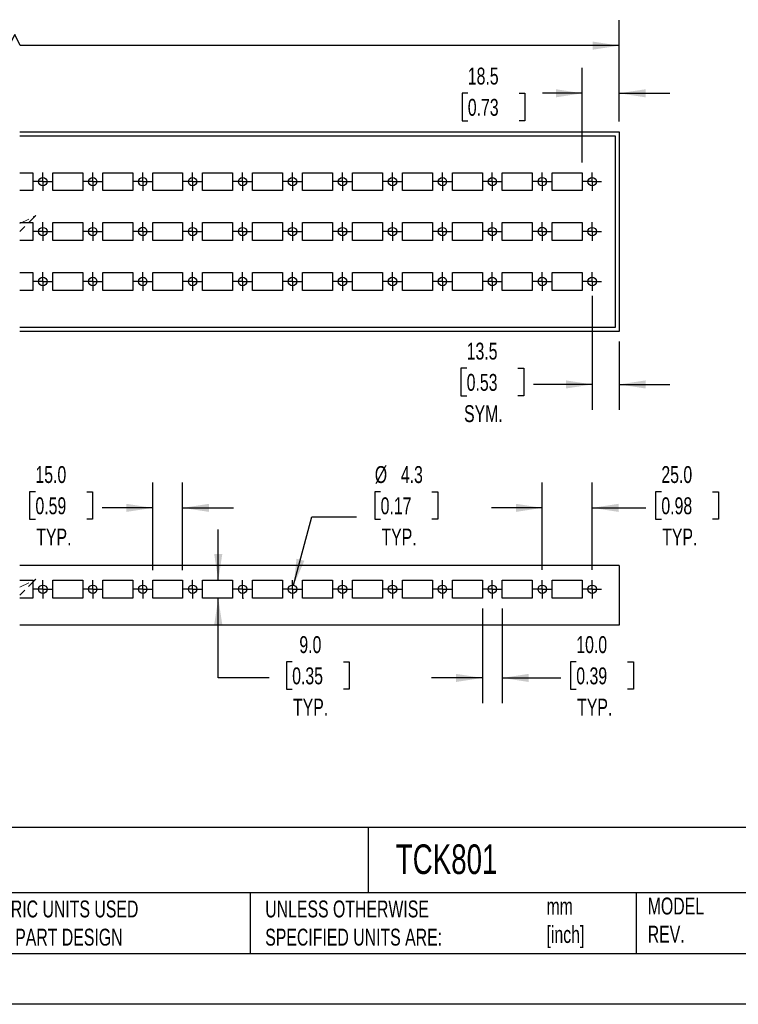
# Model space of a CAD drawing. Header units: millimetres. Extents: x 0 to 1118, y 0 to 864.
# Tile 2 of 6: x 449 to 808, y 0 to 493. Entities that reach past the tile are written whole.
import ezdxf

# ---------------------------------------------------------------- set-up
doc = ezdxf.new("R2010")
doc.units = ezdxf.units.MM
doc.header["$LTSCALE"] = 4
doc.linetypes.add('CENTERX2', pattern=[20.32, 12.7, -2.54, 2.54, -2.54])
doc.linetypes.add('HIDDEN', pattern=[1.905, 1.27, -0.635])
doc.layers.add('CENTER', color=40, linetype='CENTERX2')
doc.layers.add('DIMENSIONS', color=140, linetype='Continuous', lineweight=25)
doc.layers.add('TEXT', color=140, linetype='Continuous', lineweight=25)
doc.styles.add('SLDTEXTSTYLE0', font='TXT', dxfattribs={"width": 0.7})
doc.dimstyles.new('SLDDIMSTYLE0', dxfattribs={"dimtxt": 8.632031, "dimasz": 13.208, "dimexe": 0, "dimexo": 0.0625, "dimgap": 2.158008, "dimtad": 0, "dimtih": 1, "dimtoh": 1, "dimdec": 1, "dimrnd": 1e-09, "dimzin": 4, "dimdsep": 46, "dimtxsty": 'SLDTEXTSTYLE0', "dimsah": 1, "dimcen": 0.09, "dimadec": 0, "dimazin": 1, "dimtfac": 1, "dimtdec": 1, "dimtofl": 0, "dimtmove": 0, "dimatfit": 3, "dimfxl": 0, "dimfrac": 2, "dimtolj": 1, "dimtzin": 12, "dimarcsym": 0})
doc.dimstyles.new('SLDDIMSTYLE1', dxfattribs={"dimtxt": 8.632031, "dimasz": 13.208, "dimexe": 0, "dimexo": 0.0625, "dimgap": 2.158008, "dimtad": 0, "dimtih": 1, "dimtoh": 1, "dimdec": 1, "dimrnd": 1e-09, "dimzin": 12, "dimdsep": 46, "dimtxsty": 'SLDTEXTSTYLE0', "dimsah": 1, "dimcen": 0.09, "dimadec": 0, "dimazin": 3, "dimtfac": 1, "dimtdec": 1, "dimtmove": 0, "dimatfit": 0, "dimfxl": 0, "dimfrac": 2, "dimtolj": 1, "dimtzin": 12, "dimarcsym": 0})
doc.dimstyles.new('SLDDIMSTYLE2', dxfattribs={"dimtxt": 8.632031, "dimasz": 13.208, "dimexe": 0, "dimexo": 0.0625, "dimgap": 2.158008, "dimtad": 0, "dimtih": 1, "dimtoh": 1, "dimdec": 1, "dimrnd": 1e-09, "dimzin": 4, "dimdsep": 46, "dimtxsty": 'SLDTEXTSTYLE0', "dimsah": 1, "dimcen": 0.09, "dimadec": 0, "dimazin": 1, "dimtfac": 1, "dimtdec": 1, "dimtmove": 0, "dimatfit": 0, "dimfxl": 0, "dimfrac": 2, "dimtolj": 1, "dimtzin": 12, "dimarcsym": 0})
doc.dimstyles.new('SLDDIMSTYLE4', dxfattribs={"dimtxt": 8.632031, "dimasz": 13.208, "dimexe": 0, "dimexo": 0.0625, "dimgap": 2.158008, "dimtad": 0, "dimtih": 1, "dimtoh": 1, "dimdec": 1, "dimrnd": 1e-09, "dimzin": 12, "dimdsep": 46, "dimtxsty": 'SLDTEXTSTYLE0', "dimsah": 1, "dimcen": 0, "dimadec": 0, "dimazin": 3, "dimtfac": 1, "dimtdec": 1, "dimtofl": 0, "dimtmove": 0, "dimatfit": 3, "dimfxl": 0, "dimfrac": 2, "dimtolj": 1, "dimtzin": 12, "dimarcsym": 0})

# ---------------------------------------------------------------- blocks, each defined once
blk = doc.blocks.new('_D')
at = {"layer": 'DIMENSIONS'}
for p, q in [((135.2, 442.07), (135.2, 492.81)), ((748.65, 442.07), (748.65, 492.81)), ((446.08, 485.75), (440.43, 474.46)), ((448.9, 480.11), (446.08, 485.75)), ((135.2, 480.11), (351.66, 480.11)), ((363.36, 480.11), (360.46, 480.11)), ((360.46, 480.11), (360.46, 466.39)), ((396.19, 480.11), (399.09, 480.11)), ((399.09, 480.11), (399.09, 466.39)), ((437.61, 480.11), (407.89, 480.11)), ((440.43, 474.46), (437.61, 480.11)), ((748.65, 480.11), (448.9, 480.11)), ((360.46, 466.39), (363.36, 466.39)), ((399.09, 466.39), (396.19, 466.39))]:
    blk.add_line(p, q, dxfattribs=at)
for points in [[(135.2, 480.11), (148.4, 478.08), (148.4, 482.14)], [(748.65, 480.11), (735.44, 482.14), (735.44, 478.08)]]:
    blk.add_solid(points, dxfattribs=at)
at = {"layer": 'DIMENSIONS', "char_height": 8.467, "attachment_point": 1, "style": 'SLDTEXTSTYLE0'}
for s, insert in [('702.0', (363.36, 492.96)), ('27.64', (363.36, 477.3))]:
    blk.add_mtext(s, dxfattribs=dict(at, insert=insert))
blk = doc.blocks.new('_D_2')
at = {"layer": 'DIMENSIONS'}
for p, q in [((735.15, 354.79), (735.15, 297.74)), ((748.65, 331.91), (748.65, 297.74)), ((672.31, 318.51), (669.41, 318.51)), ((669.41, 318.51), (669.41, 304.79)), ((697.96, 318.51), (700.86, 318.51)), ((700.86, 318.51), (700.86, 304.79)), ((735.15, 310.44), (705.69, 310.44)), ((748.65, 310.44), (774.05, 310.44)), ((669.41, 304.79), (672.31, 304.79)), ((700.86, 304.79), (697.96, 304.79))]:
    blk.add_line(p, q, dxfattribs=at)
for points in [[(735.15, 310.44), (721.94, 312.47), (721.94, 308.4)], [(748.65, 310.44), (761.86, 308.4), (761.86, 312.47)]]:
    blk.add_solid(points, dxfattribs=at)
at = {"layer": 'DIMENSIONS', "char_height": 8.467, "attachment_point": 1, "style": 'SLDTEXTSTYLE0'}
for s, insert in [('13.5', (672.31, 331.36)), ('0.53', (672.31, 315.71)), ('SYM.', (670.99, 300.05))]:
    blk.add_mtext(s, dxfattribs=dict(at, insert=insert))
blk = doc.blocks.new('_D_3')
at = {"layer": 'DIMENSIONS'}
for p, q in [((730.15, 421.57), (730.15, 468.95)), ((748.65, 442.07), (748.65, 468.95)), ((672.87, 456.25), (669.97, 456.25)), ((669.97, 456.25), (669.97, 442.53)), ((698.52, 456.25), (701.42, 456.25)), ((701.42, 456.25), (701.42, 442.53)), ((730.15, 456.25), (710.22, 456.25)), ((748.65, 456.25), (774.05, 456.25)), ((669.97, 442.53), (672.87, 442.53)), ((701.42, 442.53), (698.52, 442.53))]:
    blk.add_line(p, q, dxfattribs=at)
for points in [[(730.15, 456.25), (716.94, 458.28), (716.94, 454.21)], [(748.65, 456.25), (761.86, 454.21), (761.86, 458.28)]]:
    blk.add_solid(points, dxfattribs=at)
at = {"layer": 'DIMENSIONS', "char_height": 8.467, "attachment_point": 1, "style": 'SLDTEXTSTYLE0'}
for s, insert in [('18.5', (672.87, 469.09)), ('0.73', (672.87, 453.44))]:
    blk.add_mtext(s, dxfattribs=dict(at, insert=insert))
blk = doc.blocks.new('SW_CENTERMARKSYMBOL_0')
at = {"layer": 'CENTER', "color": 0}
for p, q in [((-2.54, 0), (-4.66, 0)), ((0, 0), (-2.54, 0)), ((0, 2.54), (0, 4.66)), ((0, 0), (0, 2.54)), ((0, 0), (0, -2.54)), ((0, 0), (2.54, 0)), ((2.54, 0), (4.66, 0)), ((0, -2.54), (0, -4.66))]:
    blk.add_line(p, q, dxfattribs=at)
blk = doc.blocks.new('SW_CENTERMARKSYMBOL_1')
at = {"layer": 'CENTER', "color": 0}
for p, q in [((-2.54, 0), (-4.67, 0)), ((0, 0), (-2.54, 0)), ((0, 2.54), (0, 4.67)), ((0, 0), (0, 2.54)), ((0, 0), (0, -2.54)), ((0, 0), (2.54, 0)), ((2.54, 0), (4.67, 0)), ((0, -2.54), (0, -4.67))]:
    blk.add_line(p, q, dxfattribs=at)
blk = doc.blocks.new('SW_CENTERMARKSYMBOL_2')
at = {"layer": 'CENTER', "color": 0}
for p, q in [((-2.54, 0), (-4.67, 0)), ((0, 0), (-2.54, 0)), ((0, 2.54), (0, 4.67)), ((0, 0), (0, 2.54)), ((0, 0), (0, -2.54)), ((0, 0), (2.54, 0)), ((2.54, 0), (4.67, 0)), ((0, -2.54), (0, -4.67))]:
    blk.add_line(p, q, dxfattribs=at)
blk = doc.blocks.new('SW_CENTERMARKSYMBOL_3')
at = {"layer": 'CENTER', "color": 0}
for p, q in [((-2.54, 0), (-4.67, 0)), ((0, 0), (-2.54, 0)), ((0, 2.54), (0, 4.66)), ((0, 0), (0, 2.54)), ((0, 0), (0, -2.54)), ((0, 0), (2.54, 0)), ((2.54, 0), (4.66, 0)), ((0, -2.54), (0, -4.67))]:
    blk.add_line(p, q, dxfattribs=at)
blk = doc.blocks.new('SW_CENTERMARKSYMBOL_4')
at = {"layer": 'CENTER', "color": 0}
for p, q in [((-2.54, 0), (-4.67, 0)), ((0, 0), (-2.54, 0)), ((0, 2.54), (0, 4.67)), ((0, 0), (0, 2.54)), ((0, 0), (0, -2.54)), ((0, 0), (2.54, 0)), ((2.54, 0), (4.67, 0)), ((0, -2.54), (0, -4.67))]:
    blk.add_line(p, q, dxfattribs=at)
blk = doc.blocks.new('SW_CENTERMARKSYMBOL_5')
at = {"layer": 'CENTER', "color": 0}
for p, q in [((-2.54, 0), (-4.67, 0)), ((0, 0), (-2.54, 0)), ((0, 2.54), (0, 4.67)), ((0, 0), (0, 2.54)), ((0, 0), (0, -2.54)), ((0, 0), (2.54, 0)), ((2.54, 0), (4.67, 0)), ((0, -2.54), (0, -4.67))]:
    blk.add_line(p, q, dxfattribs=at)
blk = doc.blocks.new('SW_CENTERMARKSYMBOL_6')
at = {"layer": 'CENTER', "color": 0}
for p, q in [((-2.54, 0), (-4.66, 0)), ((0, 0), (-2.54, 0)), ((0, 2.54), (0, 4.66)), ((0, 0), (0, 2.54)), ((0, 0), (0, -2.54)), ((0, 0), (2.54, 0)), ((2.54, 0), (4.66, 0)), ((0, -2.54), (0, -4.66))]:
    blk.add_line(p, q, dxfattribs=at)
blk = doc.blocks.new('SW_CENTERMARKSYMBOL_7')
at = {"layer": 'CENTER', "color": 0}
for p, q in [((-2.54, 0), (-4.67, 0)), ((0, 0), (-2.54, 0)), ((0, 2.54), (0, 4.67)), ((0, 0), (0, 2.54)), ((0, 0), (0, -2.54)), ((0, 0), (2.54, 0)), ((2.54, 0), (4.67, 0)), ((0, -2.54), (0, -4.67))]:
    blk.add_line(p, q, dxfattribs=at)
blk = doc.blocks.new('SW_CENTERMARKSYMBOL_8')
at = {"layer": 'CENTER', "color": 0}
for p, q in [((-2.54, 0), (-4.67, 0)), ((0, 0), (-2.54, 0)), ((0, 2.54), (0, 4.67)), ((0, 0), (0, 2.54)), ((0, 0), (0, -2.54)), ((0, 0), (2.54, 0)), ((2.54, 0), (4.67, 0)), ((0, -2.54), (0, -4.67))]:
    blk.add_line(p, q, dxfattribs=at)
blk = doc.blocks.new('SW_CENTERMARKSYMBOL_9')
at = {"layer": 'CENTER', "color": 0}
for p, q in [((-2.54, 0), (-4.67, 0)), ((0, 0), (-2.54, 0)), ((0, 2.54), (0, 4.66)), ((0, 0), (0, 2.54)), ((0, 0), (0, -2.54)), ((0, 0), (2.54, 0)), ((2.54, 0), (4.66, 0)), ((0, -2.54), (0, -4.67))]:
    blk.add_line(p, q, dxfattribs=at)
blk = doc.blocks.new('SW_CENTERMARKSYMBOL_10')
at = {"layer": 'CENTER', "color": 0}
for p, q in [((-2.54, 0), (-4.67, 0)), ((0, 0), (-2.54, 0)), ((0, 2.54), (0, 4.67)), ((0, 0), (0, 2.54)), ((0, 0), (0, -2.54)), ((0, 0), (2.54, 0)), ((2.54, 0), (4.67, 0)), ((0, -2.54), (0, -4.67))]:
    blk.add_line(p, q, dxfattribs=at)
blk = doc.blocks.new('SW_CENTERMARKSYMBOL_11')
at = {"layer": 'CENTER', "color": 0}
for p, q in [((-2.54, 0), (-4.67, 0)), ((0, 0), (-2.54, 0)), ((0, 2.54), (0, 4.67)), ((0, 0), (0, 2.54)), ((0, 0), (0, -2.54)), ((0, 0), (2.54, 0)), ((2.54, 0), (4.67, 0)), ((0, -2.54), (0, -4.67))]:
    blk.add_line(p, q, dxfattribs=at)
blk = doc.blocks.new('SW_CENTERMARKSYMBOL_12')
at = {"layer": 'CENTER', "color": 0}
for p, q in [((-2.54, 0), (-4.66, 0)), ((0, 0), (-2.54, 0)), ((0, 2.54), (0, 4.66)), ((0, 0), (0, 2.54)), ((0, 0), (0, -2.54)), ((0, 0), (2.54, 0)), ((2.54, 0), (4.66, 0)), ((0, -2.54), (0, -4.66))]:
    blk.add_line(p, q, dxfattribs=at)
blk = doc.blocks.new('SW_CENTERMARKSYMBOL_13')
at = {"layer": 'CENTER', "color": 0}
for p, q in [((-2.54, 0), (-4.67, 0)), ((0, 0), (-2.54, 0)), ((0, 2.54), (0, 4.67)), ((0, 0), (0, 2.54)), ((0, 0), (0, -2.54)), ((0, 0), (2.54, 0)), ((2.54, 0), (4.67, 0)), ((0, -2.54), (0, -4.67))]:
    blk.add_line(p, q, dxfattribs=at)
blk = doc.blocks.new('SW_CENTERMARKSYMBOL_14')
at = {"layer": 'CENTER', "color": 0}
for p, q in [((-2.54, 0), (-4.67, 0)), ((0, 0), (-2.54, 0)), ((0, 2.54), (0, 4.67)), ((0, 0), (0, 2.54)), ((0, 0), (0, -2.54)), ((0, 0), (2.54, 0)), ((2.54, 0), (4.67, 0)), ((0, -2.54), (0, -4.67))]:
    blk.add_line(p, q, dxfattribs=at)
blk = doc.blocks.new('SW_CENTERMARKSYMBOL_15')
at = {"layer": 'CENTER', "color": 0}
for p, q in [((-2.54, 0), (-4.67, 0)), ((0, 0), (-2.54, 0)), ((0, 2.54), (0, 4.66)), ((0, 0), (0, 2.54)), ((0, 0), (0, -2.54)), ((0, 0), (2.54, 0)), ((2.54, 0), (4.66, 0)), ((0, -2.54), (0, -4.67))]:
    blk.add_line(p, q, dxfattribs=at)
blk = doc.blocks.new('SW_CENTERMARKSYMBOL_16')
at = {"layer": 'CENTER', "color": 0}
for p, q in [((-2.54, 0), (-4.67, 0)), ((0, 0), (-2.54, 0)), ((0, 2.54), (0, 4.67)), ((0, 0), (0, 2.54)), ((0, 0), (0, -2.54)), ((0, 0), (2.54, 0)), ((2.54, 0), (4.67, 0)), ((0, -2.54), (0, -4.67))]:
    blk.add_line(p, q, dxfattribs=at)
blk = doc.blocks.new('SW_CENTERMARKSYMBOL_17')
at = {"layer": 'CENTER', "color": 0}
for p, q in [((-2.54, 0), (-4.67, 0)), ((0, 0), (-2.54, 0)), ((0, 2.54), (0, 4.67)), ((0, 0), (0, 2.54)), ((0, 0), (0, -2.54)), ((0, 0), (2.54, 0)), ((2.54, 0), (4.67, 0)), ((0, -2.54), (0, -4.67))]:
    blk.add_line(p, q, dxfattribs=at)
blk = doc.blocks.new('SW_CENTERMARKSYMBOL_18')
at = {"layer": 'CENTER', "color": 0}
for p, q in [((-2.54, 0), (-4.67, 0)), ((0, 0), (-2.54, 0)), ((0, 2.54), (0, 4.66)), ((0, 0), (0, 2.54)), ((0, 0), (0, -2.54)), ((0, 0), (2.54, 0)), ((2.54, 0), (4.66, 0)), ((0, -2.54), (0, -4.67))]:
    blk.add_line(p, q, dxfattribs=at)
blk = doc.blocks.new('SW_CENTERMARKSYMBOL_19')
at = {"layer": 'CENTER', "color": 0}
for p, q in [((-2.54, 0), (-4.67, 0)), ((0, 0), (-2.54, 0)), ((0, 2.54), (0, 4.66)), ((0, 0), (0, 2.54)), ((0, 0), (0, -2.54)), ((0, 0), (2.54, 0)), ((2.54, 0), (4.66, 0)), ((0, -2.54), (0, -4.67))]:
    blk.add_line(p, q, dxfattribs=at)
blk = doc.blocks.new('SW_CENTERMARKSYMBOL_20')
at = {"layer": 'CENTER', "color": 0}
for p, q in [((-2.54, 0), (-4.67, 0)), ((0, 0), (-2.54, 0)), ((0, 2.54), (0, 4.66)), ((0, 0), (0, 2.54)), ((0, 0), (0, -2.54)), ((0, 0), (2.54, 0)), ((2.54, 0), (4.66, 0)), ((0, -2.54), (0, -4.67))]:
    blk.add_line(p, q, dxfattribs=at)
blk = doc.blocks.new('SW_CENTERMARKSYMBOL_21')
at = {"layer": 'CENTER', "color": 0}
for p, q in [((-2.54, 0), (-4.67, 0)), ((0, 0), (-2.54, 0)), ((0, 2.54), (0, 4.66)), ((0, 0), (0, 2.54)), ((0, 0), (0, -2.54)), ((0, 0), (2.54, 0)), ((2.54, 0), (4.66, 0)), ((0, -2.54), (0, -4.67))]:
    blk.add_line(p, q, dxfattribs=at)
blk = doc.blocks.new('SW_CENTERMARKSYMBOL_22')
at = {"layer": 'CENTER', "color": 0}
for p, q in [((-2.54, 0), (-4.67, 0)), ((0, 0), (-2.54, 0)), ((0, 2.54), (0, 4.67)), ((0, 0), (0, 2.54)), ((0, 0), (0, -2.54)), ((0, 0), (2.54, 0)), ((2.54, 0), (4.67, 0)), ((0, -2.54), (0, -4.67))]:
    blk.add_line(p, q, dxfattribs=at)
blk = doc.blocks.new('SW_CENTERMARKSYMBOL_23')
at = {"layer": 'CENTER', "color": 0}
for p, q in [((-2.54, 0), (-4.67, 0)), ((0, 0), (-2.54, 0)), ((0, 2.54), (0, 4.67)), ((0, 0), (0, 2.54)), ((0, 0), (0, -2.54)), ((0, 0), (2.54, 0)), ((2.54, 0), (4.67, 0)), ((0, -2.54), (0, -4.67))]:
    blk.add_line(p, q, dxfattribs=at)
blk = doc.blocks.new('SW_CENTERMARKSYMBOL_24')
at = {"layer": 'CENTER', "color": 0}
for p, q in [((-2.54, 0), (-4.66, 0)), ((0, 0), (-2.54, 0)), ((0, 2.54), (0, 4.66)), ((0, 0), (0, 2.54)), ((0, 0), (0, -2.54)), ((0, 0), (2.54, 0)), ((2.54, 0), (4.66, 0)), ((0, -2.54), (0, -4.66))]:
    blk.add_line(p, q, dxfattribs=at)
blk = doc.blocks.new('SW_CENTERMARKSYMBOL_25')
at = {"layer": 'CENTER', "color": 0}
for p, q in [((-2.54, 0), (-4.67, 0)), ((0, 0), (-2.54, 0)), ((0, 2.54), (0, 4.67)), ((0, 0), (0, 2.54)), ((0, 0), (0, -2.54)), ((0, 0), (2.54, 0)), ((2.54, 0), (4.67, 0)), ((0, -2.54), (0, -4.67))]:
    blk.add_line(p, q, dxfattribs=at)
blk = doc.blocks.new('SW_CENTERMARKSYMBOL_26')
at = {"layer": 'CENTER', "color": 0}
for p, q in [((-2.54, 0), (-4.67, 0)), ((0, 0), (-2.54, 0)), ((0, 2.54), (0, 4.67)), ((0, 0), (0, 2.54)), ((0, 0), (0, -2.54)), ((0, 0), (2.54, 0)), ((2.54, 0), (4.67, 0)), ((0, -2.54), (0, -4.67))]:
    blk.add_line(p, q, dxfattribs=at)
blk = doc.blocks.new('SW_CENTERMARKSYMBOL_27')
at = {"layer": 'CENTER', "color": 0}
for p, q in [((-2.54, 0), (-4.66, 0)), ((0, 0), (-2.54, 0)), ((0, 2.54), (0, 4.66)), ((0, 0), (0, 2.54)), ((0, 0), (0, -2.54)), ((0, 0), (2.54, 0)), ((2.54, 0), (4.66, 0)), ((0, -2.54), (0, -4.66))]:
    blk.add_line(p, q, dxfattribs=at)
blk = doc.blocks.new('SW_CENTERMARKSYMBOL_28')
at = {"layer": 'CENTER', "color": 0}
for p, q in [((-2.54, 0), (-4.67, 0)), ((0, 0), (-2.54, 0)), ((0, 2.54), (0, 4.67)), ((0, 0), (0, 2.54)), ((0, 0), (0, -2.54)), ((0, 0), (2.54, 0)), ((2.54, 0), (4.67, 0)), ((0, -2.54), (0, -4.67))]:
    blk.add_line(p, q, dxfattribs=at)
blk = doc.blocks.new('SW_CENTERMARKSYMBOL_29')
at = {"layer": 'CENTER', "color": 0}
for p, q in [((-2.54, 0), (-4.67, 0)), ((0, 0), (-2.54, 0)), ((0, 2.54), (0, 4.67)), ((0, 0), (0, 2.54)), ((0, 0), (0, -2.54)), ((0, 0), (2.54, 0)), ((2.54, 0), (4.67, 0)), ((0, -2.54), (0, -4.67))]:
    blk.add_line(p, q, dxfattribs=at)
blk = doc.blocks.new('SW_CENTERMARKSYMBOL_30')
at = {"layer": 'CENTER', "color": 0}
for p, q in [((-2.54, 0), (-4.66, 0)), ((0, 0), (-2.54, 0)), ((0, 2.54), (0, 4.66)), ((0, 0), (0, 2.54)), ((0, 0), (0, -2.54)), ((0, 0), (2.54, 0)), ((2.54, 0), (4.66, 0)), ((0, -2.54), (0, -4.66))]:
    blk.add_line(p, q, dxfattribs=at)
blk = doc.blocks.new('SW_CENTERMARKSYMBOL_31')
at = {"layer": 'CENTER', "color": 0}
for p, q in [((-2.54, 0), (-4.67, 0)), ((0, 0), (-2.54, 0)), ((0, 2.54), (0, 4.66)), ((0, 0), (0, 2.54)), ((0, 0), (0, -2.54)), ((0, 0), (2.54, 0)), ((2.54, 0), (4.66, 0)), ((0, -2.54), (0, -4.67))]:
    blk.add_line(p, q, dxfattribs=at)
blk = doc.blocks.new('SW_CENTERMARKSYMBOL_32')
at = {"layer": 'CENTER', "color": 0}
for p, q in [((-2.54, 0), (-4.67, 0)), ((0, 0), (-2.54, 0)), ((0, 2.54), (0, 4.66)), ((0, 0), (0, 2.54)), ((0, 0), (0, -2.54)), ((0, 0), (2.54, 0)), ((2.54, 0), (4.66, 0)), ((0, -2.54), (0, -4.67))]:
    blk.add_line(p, q, dxfattribs=at)
blk = doc.blocks.new('SW_CENTERMARKSYMBOL_33')
at = {"layer": 'CENTER', "color": 0}
for p, q in [((-2.54, 0), (-4.67, 0)), ((0, 0), (-2.54, 0)), ((0, 2.54), (0, 4.66)), ((0, 0), (0, 2.54)), ((0, 0), (0, -2.54)), ((0, 0), (2.54, 0)), ((2.54, 0), (4.66, 0)), ((0, -2.54), (0, -4.67))]:
    blk.add_line(p, q, dxfattribs=at)
blk = doc.blocks.new('SW_CENTERMARKSYMBOL_34')
at = {"layer": 'CENTER', "color": 0}
for p, q in [((-2.54, 0), (-4.67, 0)), ((0, 0), (-2.54, 0)), ((0, 2.54), (0, 4.66)), ((0, 0), (0, 2.54)), ((0, 0), (0, -2.54)), ((0, 0), (2.54, 0)), ((2.54, 0), (4.66, 0)), ((0, -2.54), (0, -4.67))]:
    blk.add_line(p, q, dxfattribs=at)
blk = doc.blocks.new('SW_CENTERMARKSYMBOL_35')
at = {"layer": 'CENTER', "color": 0}
for p, q in [((-2.54, 0), (-4.67, 0)), ((0, 0), (-2.54, 0)), ((0, 2.54), (0, 4.66)), ((0, 0), (0, 2.54)), ((0, 0), (0, -2.54)), ((0, 0), (2.54, 0)), ((2.54, 0), (4.66, 0)), ((0, -2.54), (0, -4.67))]:
    blk.add_line(p, q, dxfattribs=at)
blk = doc.blocks.new('_D_8')
at = {"layer": 'DIMENSIONS'}
for p, q in [((710.15, 217.59), (710.15, 261.33)), ((735.15, 217.59), (735.15, 261.33)), ((769.76, 256.7), (766.86, 256.7)), ((766.86, 256.7), (766.86, 242.98)), ((795.41, 256.7), (798.31, 256.7)), ((798.31, 256.7), (798.31, 242.98)), ((710.15, 248.63), (684.75, 248.63)), ((735.15, 248.63), (762.03, 248.63)), ((766.86, 242.98), (769.76, 242.98)), ((798.31, 242.98), (795.41, 242.98))]:
    blk.add_line(p, q, dxfattribs=at)
for points in [[(710.15, 248.63), (696.94, 250.66), (696.94, 246.6)], [(735.15, 248.63), (748.36, 246.6), (748.36, 250.66)]]:
    blk.add_solid(points, dxfattribs=at)
at = {"layer": 'DIMENSIONS', "char_height": 8.467, "attachment_point": 1, "style": 'SLDTEXTSTYLE0'}
for s, insert in [('25.0', (769.76, 269.55)), ('0.98', (769.76, 253.9)), ('TYP.', (770.18, 238.25))]:
    blk.add_mtext(s, dxfattribs=dict(at, insert=insert))
blk = doc.blocks.new('_D_9')
at = {"layer": 'DIMENSIONS'}
for p, q in [((680.15, 198.26), (680.15, 150.76)), ((690.15, 198.26), (690.15, 150.76)), ((727.18, 171.54), (724.28, 171.54)), ((724.28, 171.54), (724.28, 157.82)), ((752.83, 171.54), (755.73, 171.54)), ((755.73, 171.54), (755.73, 157.82)), ((680.15, 163.46), (654.75, 163.46)), ((690.15, 163.46), (719.45, 163.46)), ((724.28, 157.82), (727.18, 157.82)), ((755.73, 157.82), (752.83, 157.82))]:
    blk.add_line(p, q, dxfattribs=at)
for points in [[(680.15, 163.46), (666.94, 165.49), (666.94, 161.43)], [(690.15, 163.46), (703.36, 161.43), (703.36, 165.49)]]:
    blk.add_solid(points, dxfattribs=at)
at = {"layer": 'DIMENSIONS', "char_height": 8.467, "attachment_point": 1, "style": 'SLDTEXTSTYLE0'}
for s, insert in [('10.0', (727.18, 184.38)), ('0.39', (727.18, 168.73)), ('TYP.', (727.6, 153.08))]:
    blk.add_mtext(s, dxfattribs=dict(at, insert=insert))
blk = doc.blocks.new('_D_10')
at = {"layer": 'DIMENSIONS'}
for p, q in [((629.25, 256.7), (626.36, 256.7)), ((626.36, 256.7), (626.36, 242.98)), ((654.91, 256.7), (657.8, 256.7)), ((657.8, 256.7), (657.8, 242.98)), ((585.7, 209.9), (594.88, 244.17)), ((594.88, 244.17), (617.11, 244.17)), ((626.36, 242.98), (629.25, 242.98)), ((657.8, 242.98), (654.91, 242.98))]:
    blk.add_line(p, q, dxfattribs=at)
blk.add_solid([(585.7, 209.9), (591.08, 222.13), (587.15, 223.18)], dxfattribs=at)
at = {"layer": 'DIMENSIONS', "char_height": 8.467, "attachment_point": 1, "style": 'SLDTEXTSTYLE0'}
for s, insert in [('%%c', (626.33, 269.55)), ('4.3', (639.36, 269.55)), ('0.17', (629.25, 253.9)), ('TYP.', (629.67, 238.25))]:
    blk.add_mtext(s, dxfattribs=dict(at, insert=insert))
blk = doc.blocks.new('_D_11')
at = {"layer": 'DIMENSIONS'}
for p, q in [((547.97, 212.34), (547.97, 237.74)), ((535.07, 212.34), (535.27, 212.34)), ((547.97, 163.46), (547.97, 203.34)), ((560.23, 203.34), (560.67, 203.34)), ((584.97, 171.54), (582.07, 171.54)), ((582.07, 171.54), (582.07, 157.82)), ((610.62, 171.54), (613.52, 171.54)), ((613.52, 171.54), (613.52, 157.82)), ((573.37, 163.46), (547.97, 163.46)), ((582.07, 157.82), (584.97, 157.82)), ((613.52, 157.82), (610.62, 157.82))]:
    blk.add_line(p, q, dxfattribs=at)
for points in [[(547.97, 212.34), (550, 225.55), (545.94, 225.55)], [(547.97, 203.34), (545.94, 190.13), (550, 190.13)]]:
    blk.add_solid(points, dxfattribs=at)
at = {"layer": 'DIMENSIONS', "char_height": 8.467, "attachment_point": 1, "style": 'SLDTEXTSTYLE0'}
for s, insert in [('9.0', (588.56, 184.38)), ('0.35', (584.97, 168.73)), ('TYP.', (585.38, 153.08))]:
    blk.add_mtext(s, dxfattribs=dict(at, insert=insert))
blk = doc.blocks.new('_D_12')
at = {"layer": 'DIMENSIONS'}
for p, q in [((456.46, 256.7), (453.56, 256.7)), ((453.56, 256.7), (453.56, 242.98)), ((482.11, 256.7), (485.01, 256.7)), ((485.01, 256.7), (485.01, 242.98)), ((515.15, 217.42), (515.15, 261.33)), ((530.15, 217.42), (530.15, 261.33)), ((515.15, 248.63), (489.84, 248.63)), ((530.15, 248.63), (555.55, 248.63)), ((453.56, 242.98), (456.46, 242.98)), ((485.01, 242.98), (482.11, 242.98))]:
    blk.add_line(p, q, dxfattribs=at)
for points in [[(515.15, 248.63), (501.94, 250.66), (501.94, 246.6)], [(530.15, 248.63), (543.36, 246.6), (543.36, 250.66)]]:
    blk.add_solid(points, dxfattribs=at)
at = {"layer": 'DIMENSIONS', "char_height": 8.467, "attachment_point": 1, "style": 'SLDTEXTSTYLE0'}
for s, insert in [('15.0', (456.46, 269.55)), ('0.59', (456.46, 253.9)), ('TYP.', (456.88, 238.25))]:
    blk.add_mtext(s, dxfattribs=dict(at, insert=insert))
blk = doc.blocks.new('SW_CENTERMARKSYMBOL_78')
at = {"layer": 'CENTER', "color": 0}
for p, q in [((-2.54, 0), (-4.67, 0)), ((0, 0), (-2.54, 0)), ((0, 2.54), (0, 4.66)), ((0, 0), (0, 2.54)), ((0, 0), (0, -2.54)), ((0, 0), (2.54, 0)), ((2.54, 0), (4.66, 0)), ((0, -2.54), (0, -4.67))]:
    blk.add_line(p, q, dxfattribs=at)
blk = doc.blocks.new('SW_CENTERMARKSYMBOL_79')
at = {"layer": 'CENTER', "color": 0}
for p, q in [((-2.54, 0), (-4.67, 0)), ((0, 0), (-2.54, 0)), ((0, 2.54), (0, 4.66)), ((0, 0), (0, 2.54)), ((0, 0), (0, -2.54)), ((0, 0), (2.54, 0)), ((2.54, 0), (4.66, 0)), ((0, -2.54), (0, -4.67))]:
    blk.add_line(p, q, dxfattribs=at)
blk = doc.blocks.new('SW_CENTERMARKSYMBOL_80')
at = {"layer": 'CENTER', "color": 0}
for p, q in [((-2.54, 0), (-4.67, 0)), ((0, 0), (-2.54, 0)), ((0, 2.54), (0, 4.66)), ((0, 0), (0, 2.54)), ((0, 0), (0, -2.54)), ((0, 0), (2.54, 0)), ((2.54, 0), (4.66, 0)), ((0, -2.54), (0, -4.67))]:
    blk.add_line(p, q, dxfattribs=at)
blk = doc.blocks.new('SW_CENTERMARKSYMBOL_81')
at = {"layer": 'CENTER', "color": 0}
for p, q in [((-2.54, 0), (-4.67, 0)), ((0, 0), (-2.54, 0)), ((0, 2.54), (0, 4.66)), ((0, 0), (0, 2.54)), ((0, 0), (0, -2.54)), ((0, 0), (2.54, 0)), ((2.54, 0), (4.66, 0)), ((0, -2.54), (0, -4.67))]:
    blk.add_line(p, q, dxfattribs=at)
blk = doc.blocks.new('SW_CENTERMARKSYMBOL_82')
at = {"layer": 'CENTER', "color": 0}
for p, q in [((-2.54, 0), (-4.67, 0)), ((0, 0), (-2.54, 0)), ((0, 2.54), (0, 4.66)), ((0, 0), (0, 2.54)), ((0, 0), (0, -2.54)), ((0, 0), (2.54, 0)), ((2.54, 0), (4.66, 0)), ((0, -2.54), (0, -4.67))]:
    blk.add_line(p, q, dxfattribs=at)
blk = doc.blocks.new('SW_CENTERMARKSYMBOL_83')
at = {"layer": 'CENTER', "color": 0}
for p, q in [((-2.54, 0), (-4.67, 0)), ((0, 0), (-2.54, 0)), ((0, 2.54), (0, 4.66)), ((0, 0), (0, 2.54)), ((0, 0), (0, -2.54)), ((0, 0), (2.54, 0)), ((2.54, 0), (4.66, 0)), ((0, -2.54), (0, -4.67))]:
    blk.add_line(p, q, dxfattribs=at)
blk = doc.blocks.new('SW_CENTERMARKSYMBOL_84')
at = {"layer": 'CENTER', "color": 0}
for p, q in [((-2.54, 0), (-4.67, 0)), ((0, 0), (-2.54, 0)), ((0, 2.54), (0, 4.66)), ((0, 0), (0, 2.54)), ((0, 0), (0, -2.54)), ((0, 0), (2.54, 0)), ((2.54, 0), (4.66, 0)), ((0, -2.54), (0, -4.67))]:
    blk.add_line(p, q, dxfattribs=at)
blk = doc.blocks.new('SW_CENTERMARKSYMBOL_85')
at = {"layer": 'CENTER', "color": 0}
for p, q in [((-2.54, 0), (-4.67, 0)), ((0, 0), (-2.54, 0)), ((0, 2.54), (0, 4.66)), ((0, 0), (0, 2.54)), ((0, 0), (0, -2.54)), ((0, 0), (2.54, 0)), ((2.54, 0), (4.66, 0)), ((0, -2.54), (0, -4.67))]:
    blk.add_line(p, q, dxfattribs=at)
blk = doc.blocks.new('SW_CENTERMARKSYMBOL_86')
at = {"layer": 'CENTER', "color": 0}
for p, q in [((-2.54, 0), (-4.67, 0)), ((0, 0), (-2.54, 0)), ((0, 2.54), (0, 4.66)), ((0, 0), (0, 2.54)), ((0, 0), (0, -2.54)), ((0, 0), (2.54, 0)), ((2.54, 0), (4.66, 0)), ((0, -2.54), (0, -4.67))]:
    blk.add_line(p, q, dxfattribs=at)
blk = doc.blocks.new('SW_CENTERMARKSYMBOL_87')
at = {"layer": 'CENTER', "color": 0}
for p, q in [((-2.54, 0), (-4.67, 0)), ((0, 0), (-2.54, 0)), ((0, 2.54), (0, 4.66)), ((0, 0), (0, 2.54)), ((0, 0), (0, -2.54)), ((0, 0), (2.54, 0)), ((2.54, 0), (4.66, 0)), ((0, -2.54), (0, -4.67))]:
    blk.add_line(p, q, dxfattribs=at)
blk = doc.blocks.new('SW_CENTERMARKSYMBOL_88')
at = {"layer": 'CENTER', "color": 0}
for p, q in [((-2.54, 0), (-4.67, 0)), ((0, 0), (-2.54, 0)), ((0, 2.54), (0, 4.66)), ((0, 0), (0, 2.54)), ((0, 0), (0, -2.54)), ((0, 0), (2.54, 0)), ((2.54, 0), (4.66, 0)), ((0, -2.54), (0, -4.67))]:
    blk.add_line(p, q, dxfattribs=at)
blk = doc.blocks.new('SW_CENTERMARKSYMBOL_89')
at = {"layer": 'CENTER', "color": 0}
for p, q in [((-2.54, 0), (-4.67, 0)), ((0, 0), (-2.54, 0)), ((0, 2.54), (0, 4.66)), ((0, 0), (0, 2.54)), ((0, 0), (0, -2.54)), ((0, 0), (2.54, 0)), ((2.54, 0), (4.66, 0)), ((0, -2.54), (0, -4.67))]:
    blk.add_line(p, q, dxfattribs=at)

msp = doc.modelspace()

# ---------------------------------------------------------------- linework, layer by layer
for p, q in [((448.59, 436.99), (748.65, 436.99)), ((448.59, 434.99), (746.65, 434.99)), ((746.65, 434.99), (746.65, 338.99)), ((748.65, 436.99), (748.65, 336.99)), ((448.59, 416.49), (455.15, 416.49)), ((455.15, 416.49), (455.15, 407.49)), ((465.15, 416.49), (480.15, 416.49)), ((465.15, 407.49), (465.15, 416.49)), ((480.15, 416.49), (480.15, 407.49)), ((490.15, 416.49), (505.15, 416.49)), ((490.15, 407.49), (490.15, 416.49)), ((505.15, 416.49), (505.15, 407.49)), ((515.15, 416.49), (530.15, 416.49)), ((515.15, 407.49), (515.15, 416.49)), ((530.15, 416.49), (530.15, 407.49)), ((540.15, 416.49), (555.15, 416.49)), ((540.15, 407.49), (540.15, 416.49)), ((555.15, 416.49), (555.15, 407.49)), ((565.15, 416.49), (580.15, 416.49)), ((565.15, 407.49), (565.15, 416.49)), ((580.15, 416.49), (580.15, 407.49)), ((590.15, 416.49), (605.15, 416.49)), ((590.15, 407.49), (590.15, 416.49)), ((605.15, 416.49), (605.15, 407.49)), ((615.15, 416.49), (630.15, 416.49)), ((615.15, 407.49), (615.15, 416.49)), ((630.15, 416.49), (630.15, 407.49)), ((640.15, 416.49), (655.15, 416.49)), ((640.15, 407.49), (640.15, 416.49)), ((655.15, 416.49), (655.15, 407.49)), ((665.15, 416.49), (680.15, 416.49)), ((665.15, 407.49), (665.15, 416.49)), ((680.15, 416.49), (680.15, 407.49)), ((690.15, 416.49), (705.15, 416.49)), ((690.15, 407.49), (690.15, 416.49)), ((705.15, 416.49), (705.15, 407.49)), ((715.15, 416.49), (730.15, 416.49)), ((715.15, 407.49), (715.15, 416.49)), ((730.15, 416.49), (730.15, 407.49)), ((455.15, 407.49), (448.59, 407.49)), ((480.15, 407.49), (465.15, 407.49)), ((505.15, 407.49), (490.15, 407.49)), ((530.15, 407.49), (515.15, 407.49)), ((555.15, 407.49), (540.15, 407.49)), ((580.15, 407.49), (565.15, 407.49)), ((605.15, 407.49), (590.15, 407.49)), ((630.15, 407.49), (615.15, 407.49)), ((655.15, 407.49), (640.15, 407.49)), ((680.15, 407.49), (665.15, 407.49)), ((705.15, 407.49), (690.15, 407.49)), ((730.15, 407.49), (715.15, 407.49)), ((448.59, 391.49), (455.15, 391.49)), ((455.15, 391.49), (455.15, 382.49)), ((465.15, 391.49), (480.15, 391.49)), ((465.15, 382.49), (465.15, 391.49)), ((480.15, 391.49), (480.15, 382.49)), ((490.15, 391.49), (505.15, 391.49)), ((490.15, 382.49), (490.15, 391.49)), ((505.15, 391.49), (505.15, 382.49)), ((515.15, 391.49), (530.15, 391.49)), ((515.15, 382.49), (515.15, 391.49)), ((530.15, 391.49), (530.15, 382.49)), ((540.15, 391.49), (555.15, 391.49)), ((540.15, 382.49), (540.15, 391.49)), ((555.15, 391.49), (555.15, 382.49)), ((565.15, 391.49), (580.15, 391.49)), ((565.15, 382.49), (565.15, 391.49)), ((580.15, 391.49), (580.15, 382.49)), ((590.15, 391.49), (605.15, 391.49)), ((590.15, 382.49), (590.15, 391.49)), ((605.15, 391.49), (605.15, 382.49)), ((615.15, 391.49), (630.15, 391.49)), ((615.15, 382.49), (615.15, 391.49)), ((630.15, 391.49), (630.15, 382.49)), ((640.15, 391.49), (655.15, 391.49)), ((640.15, 382.49), (640.15, 391.49)), ((655.15, 391.49), (655.15, 382.49)), ((665.15, 391.49), (680.15, 391.49)), ((665.15, 382.49), (665.15, 391.49)), ((680.15, 391.49), (680.15, 382.49)), ((690.15, 391.49), (705.15, 391.49)), ((690.15, 382.49), (690.15, 391.49)), ((705.15, 391.49), (705.15, 382.49)), ((715.15, 391.49), (730.15, 391.49)), ((715.15, 382.49), (715.15, 391.49)), ((730.15, 391.49), (730.15, 382.49)), ((455.15, 382.49), (448.59, 382.49)), ((480.15, 382.49), (465.15, 382.49)), ((505.15, 382.49), (490.15, 382.49)), ((530.15, 382.49), (515.15, 382.49)), ((555.15, 382.49), (540.15, 382.49)), ((580.15, 382.49), (565.15, 382.49)), ((605.15, 382.49), (590.15, 382.49)), ((630.15, 382.49), (615.15, 382.49)), ((655.15, 382.49), (640.15, 382.49)), ((680.15, 382.49), (665.15, 382.49)), ((705.15, 382.49), (690.15, 382.49)), ((730.15, 382.49), (715.15, 382.49)), ((448.59, 366.49), (455.15, 366.49)), ((455.15, 366.49), (455.15, 357.49)), ((465.15, 366.49), (480.15, 366.49)), ((465.15, 357.49), (465.15, 366.49)), ((480.15, 366.49), (480.15, 357.49)), ((490.15, 366.49), (505.15, 366.49)), ((490.15, 357.49), (490.15, 366.49)), ((505.15, 366.49), (505.15, 357.49)), ((515.15, 366.49), (530.15, 366.49)), ((515.15, 357.49), (515.15, 366.49)), ((530.15, 366.49), (530.15, 357.49)), ((540.15, 366.49), (555.15, 366.49)), ((540.15, 357.49), (540.15, 366.49)), ((555.15, 366.49), (555.15, 357.49)), ((565.15, 366.49), (580.15, 366.49)), ((565.15, 357.49), (565.15, 366.49)), ((580.15, 366.49), (580.15, 357.49)), ((590.15, 366.49), (605.15, 366.49)), ((590.15, 357.49), (590.15, 366.49)), ((605.15, 366.49), (605.15, 357.49)), ((615.15, 366.49), (630.15, 366.49)), ((615.15, 357.49), (615.15, 366.49)), ((630.15, 366.49), (630.15, 357.49)), ((640.15, 366.49), (655.15, 366.49)), ((640.15, 357.49), (640.15, 366.49)), ((655.15, 366.49), (655.15, 357.49)), ((665.15, 366.49), (680.15, 366.49)), ((665.15, 357.49), (665.15, 366.49)), ((680.15, 366.49), (680.15, 357.49)), ((690.15, 366.49), (705.15, 366.49)), ((690.15, 357.49), (690.15, 366.49)), ((705.15, 366.49), (705.15, 357.49)), ((715.15, 366.49), (730.15, 366.49)), ((715.15, 357.49), (715.15, 366.49)), ((730.15, 366.49), (730.15, 357.49)), ((455.15, 357.49), (448.59, 357.49)), ((480.15, 357.49), (465.15, 357.49)), ((505.15, 357.49), (490.15, 357.49)), ((530.15, 357.49), (515.15, 357.49)), ((555.15, 357.49), (540.15, 357.49)), ((580.15, 357.49), (565.15, 357.49)), ((605.15, 357.49), (590.15, 357.49)), ((630.15, 357.49), (615.15, 357.49)), ((655.15, 357.49), (640.15, 357.49)), ((680.15, 357.49), (665.15, 357.49)), ((705.15, 357.49), (690.15, 357.49)), ((730.15, 357.49), (715.15, 357.49)), ((746.65, 338.99), (448.59, 338.99)), ((748.65, 336.99), (448.59, 336.99)), ((748.65, 219.84), (448.59, 219.84)), ((748.65, 219.84), (748.65, 189.84)), ((448.59, 212.34), (455.15, 212.34)), ((455.15, 212.34), (455.15, 203.34)), ((465.15, 212.34), (480.15, 212.34)), ((465.15, 203.34), (465.15, 212.34)), ((480.15, 212.34), (480.15, 203.34)), ((490.15, 212.34), (505.15, 212.34)), ((490.15, 203.34), (490.15, 212.34)), ((505.15, 212.34), (505.15, 203.34)), ((515.15, 212.34), (530.15, 212.34)), ((515.15, 203.34), (515.15, 212.34)), ((530.15, 212.34), (530.15, 203.34)), ((540.15, 212.34), (555.15, 212.34)), ((540.15, 203.34), (540.15, 212.34)), ((555.15, 212.34), (555.15, 203.34)), ((565.15, 212.34), (580.15, 212.34)), ((565.15, 203.34), (565.15, 212.34)), ((580.15, 212.34), (580.15, 203.34)), ((590.15, 212.34), (605.15, 212.34)), ((590.15, 203.34), (590.15, 212.34)), ((605.15, 212.34), (605.15, 203.34)), ((615.15, 212.34), (630.15, 212.34)), ((615.15, 203.34), (615.15, 212.34)), ((630.15, 212.34), (630.15, 203.34)), ((640.15, 212.34), (655.15, 212.34)), ((640.15, 203.34), (640.15, 212.34)), ((655.15, 212.34), (655.15, 203.34)), ((665.15, 212.34), (680.15, 212.34)), ((665.15, 203.34), (665.15, 212.34)), ((680.15, 212.34), (680.15, 203.34)), ((690.15, 212.34), (705.15, 212.34)), ((690.15, 203.34), (690.15, 212.34)), ((705.15, 212.34), (705.15, 203.34)), ((715.15, 212.34), (730.15, 212.34)), ((715.15, 203.34), (715.15, 212.34)), ((730.15, 212.34), (730.15, 203.34)), ((455.15, 203.34), (448.59, 203.34)), ((480.15, 203.34), (465.15, 203.34)), ((505.15, 203.34), (490.15, 203.34)), ((530.15, 203.34), (515.15, 203.34)), ((555.15, 203.34), (540.15, 203.34)), ((580.15, 203.34), (565.15, 203.34)), ((605.15, 203.34), (590.15, 203.34)), ((630.15, 203.34), (615.15, 203.34)), ((655.15, 203.34), (640.15, 203.34)), ((680.15, 203.34), (665.15, 203.34)), ((705.15, 203.34), (690.15, 203.34)), ((730.15, 203.34), (715.15, 203.34)), ((748.65, 189.84), (448.59, 189.84))]:
    msp.add_line(p, q)
at = {"color": 7, "linetype": 'HIDDEN', "lineweight": 18}
for p, q in [((448.59, 390.99), (456.59, 394.99)), ((456.59, 394.99), (448.59, 386.99)), ((448.59, 208.84), (456.59, 212.84)), ((456.59, 212.84), (448.59, 204.84))]:
    msp.add_line(p, q, dxfattribs=at)
at = {"color": 7, "linetype": 'Continuous'}
msp.add_line((1117.61, 0.01), (0.01, 0.01), dxfattribs=at)
for centre, radius in [((460.15, 411.99), 2.12), ((485.15, 411.99), 2.12), ((510.15, 411.99), 2.13), ((535.15, 411.99), 2.12), ((560.15, 411.99), 2.12), ((585.15, 411.99), 2.12), ((610.15, 411.99), 2.12), ((635.15, 411.99), 2.12), ((660.15, 411.99), 2.12), ((685.15, 411.99), 2.12), ((710.15, 411.99), 2.13), ((735.15, 411.99), 2.12), ((460.15, 386.99), 2.12), ((485.15, 386.99), 2.12), ((510.15, 386.99), 2.13), ((535.15, 386.99), 2.12), ((560.15, 386.99), 2.12), ((585.15, 386.99), 2.12), ((610.15, 386.99), 2.12), ((635.15, 386.99), 2.12), ((660.15, 386.99), 2.12), ((685.15, 386.99), 2.12), ((710.15, 386.99), 2.13), ((735.15, 386.99), 2.12), ((460.15, 361.99), 2.12), ((485.15, 361.99), 2.12), ((510.15, 361.99), 2.13), ((535.15, 361.99), 2.12), ((560.15, 361.99), 2.12), ((585.15, 361.99), 2.12), ((610.15, 361.99), 2.12), ((635.15, 361.99), 2.12), ((660.15, 361.99), 2.12), ((685.15, 361.99), 2.12), ((710.15, 361.99), 2.13), ((735.15, 361.99), 2.12), ((460.15, 207.84), 2.12), ((485.15, 207.84), 2.12), ((510.15, 207.84), 2.13), ((535.15, 207.84), 2.12), ((560.15, 207.84), 2.12), ((585.15, 207.84), 2.12), ((610.15, 207.84), 2.12), ((635.15, 207.84), 2.12), ((660.15, 207.84), 2.12), ((685.15, 207.84), 2.12), ((710.15, 207.84), 2.13), ((735.15, 207.84), 2.12)]:
    msp.add_circle(centre, radius)
at = {"layer": 'TEXT'}
for p, q in [((1092.2, 88.5), (25.4, 88.5)), ((623.04, 88.5), (623.04, 55.88)), ((1092.2, 55.88), (25.4, 55.88)), ((563.99, 55.88), (563.99, 25.4)), ((757.2, 55.88), (757.2, 25.4)), ((25.4, 25.4), (1092.2, 25.4))]:
    msp.add_line(p, q, dxfattribs=at)

# ---------------------------------------------------------------- block references
at = {"layer": 'CENTER'}
for name, p in [('SW_CENTERMARKSYMBOL_2', (460.15, 411.99)), ('SW_CENTERMARKSYMBOL_5', (485.15, 411.99)), ('SW_CENTERMARKSYMBOL_8', (510.15, 411.99)), ('SW_CENTERMARKSYMBOL_11', (535.15, 411.99)), ('SW_CENTERMARKSYMBOL_14', (560.15, 411.99)), ('SW_CENTERMARKSYMBOL_17', (585.15, 411.99)), ('SW_CENTERMARKSYMBOL_20', (610.15, 411.99)), ('SW_CENTERMARKSYMBOL_23', (635.15, 411.99)), ('SW_CENTERMARKSYMBOL_26', (660.15, 411.99)), ('SW_CENTERMARKSYMBOL_29', (685.15, 411.99)), ('SW_CENTERMARKSYMBOL_32', (710.15, 411.99)), ('SW_CENTERMARKSYMBOL_35', (735.15, 411.99)), ('SW_CENTERMARKSYMBOL_0', (460.15, 386.99)), ('SW_CENTERMARKSYMBOL_3', (485.15, 386.99)), ('SW_CENTERMARKSYMBOL_6', (510.15, 386.99)), ('SW_CENTERMARKSYMBOL_9', (535.15, 386.99)), ('SW_CENTERMARKSYMBOL_12', (560.15, 386.99)), ('SW_CENTERMARKSYMBOL_15', (585.15, 386.99)), ('SW_CENTERMARKSYMBOL_18', (610.15, 386.99)), ('SW_CENTERMARKSYMBOL_21', (635.15, 386.99)), ('SW_CENTERMARKSYMBOL_24', (660.15, 386.99)), ('SW_CENTERMARKSYMBOL_27', (685.15, 386.99)), ('SW_CENTERMARKSYMBOL_30', (710.15, 386.99)), ('SW_CENTERMARKSYMBOL_33', (735.15, 386.99)), ('SW_CENTERMARKSYMBOL_1', (460.15, 361.99)), ('SW_CENTERMARKSYMBOL_4', (485.15, 361.99)), ('SW_CENTERMARKSYMBOL_7', (510.15, 361.99)), ('SW_CENTERMARKSYMBOL_10', (535.15, 361.99)), ('SW_CENTERMARKSYMBOL_13', (560.15, 361.99)), ('SW_CENTERMARKSYMBOL_16', (585.15, 361.99)), ('SW_CENTERMARKSYMBOL_19', (610.15, 361.99)), ('SW_CENTERMARKSYMBOL_22', (635.15, 361.99)), ('SW_CENTERMARKSYMBOL_25', (660.15, 361.99)), ('SW_CENTERMARKSYMBOL_28', (685.15, 361.99)), ('SW_CENTERMARKSYMBOL_31', (710.15, 361.99)), ('SW_CENTERMARKSYMBOL_34', (735.15, 361.99)), ('SW_CENTERMARKSYMBOL_78', (460.15, 207.84)), ('SW_CENTERMARKSYMBOL_79', (485.15, 207.84)), ('SW_CENTERMARKSYMBOL_80', (510.15, 207.84)), ('SW_CENTERMARKSYMBOL_81', (535.15, 207.84)), ('SW_CENTERMARKSYMBOL_82', (560.15, 207.84)), ('SW_CENTERMARKSYMBOL_83', (585.15, 207.84)), ('SW_CENTERMARKSYMBOL_84', (610.15, 207.84)), ('SW_CENTERMARKSYMBOL_85', (635.15, 207.84)), ('SW_CENTERMARKSYMBOL_86', (660.15, 207.84)), ('SW_CENTERMARKSYMBOL_87', (685.15, 207.84)), ('SW_CENTERMARKSYMBOL_88', (710.15, 207.84)), ('SW_CENTERMARKSYMBOL_89', (735.15, 207.84))]:
    msp.add_blockref(name, p, dxfattribs=at)

# ---------------------------------------------------------------- texts
at = {"layer": 'TEXT', "attachment_point": 1, "style": 'SLDTEXTSTYLE0'}
for s, insert, char_height in [('SAGINAW QUADRITALIA 2200MM ENCLOSURES', (31.86, 80.09), 14.8167), ('TCK801', (636.83, 80.09), 14.817), ('METRIC UNITS USED ^JFOR PART DESIGN', (427.41, 51.99), 8.4667), ('UNLESS OTHERWISE ^JSPECIFIED UNITS ARE:', (571.48, 51.99), 8.4667), ('mm^J[inch]', (712.26, 53.32), 8.467), ('MODEL ^JREV.', (762.93, 53.46), 8.4667)]:
    msp.add_mtext(s, dxfattribs=dict(at, insert=insert, char_height=char_height))

# ---------------------------------------------------------------- dimensions: what is measured, and where the dimension line sits
at = {"layer": 'DIMENSIONS'}
for base, p1, p2, text, dimstyle, picture, middle in [((748.65, 480.11), (135.2, 436.99), (748.65, 436.99), '702.0', 'SLDDIMSTYLE0', '_D', (379.77, 480.11)), ((735.15, 310.44), (748.65, 336.99), (735.15, 359.87), '<>\\PSYM.', 'SLDDIMSTYLE1', '_D_2', (685.13, 310.44)), ((530.15, 248.63), (515.15, 212.34), (530.15, 212.34), '<>\\PTYP.', 'SLDDIMSTYLE2', '_D_12', (469.29, 248.63)), ((735.15, 248.63), (710.15, 212.51), (735.15, 212.51), '<>\\PTYP.', 'SLDDIMSTYLE2', '_D_8', (782.59, 248.63)), ((690.15, 163.46), (680.15, 203.34), (690.15, 203.34), '<>\\PTYP.', 'SLDDIMSTYLE2', '_D_9', (740.01, 163.46))]:
    dim = msp.add_linear_dim(base=base, p1=p1, p2=p2, text=text, dimstyle=dimstyle, dxfattribs=at)
    dim.commit()
    dim.dimension.update_dxf_attribs({"geometry": picture, "text_midpoint": middle, "dimtype": 160})
dim = msp.add_linear_dim(base=(730.15, 456.25), p1=(748.65, 436.99), p2=(730.15, 416.49), dimstyle='SLDDIMSTYLE1', dxfattribs=at)
dim.commit()
dim.dimension.update_dxf_attribs({"geometry": '_D_3', "text_midpoint": (685.7, 456.25), "dimtype": 160})
dim = msp.add_diameter_dim_2p(p1=(584.5989, 205.7899), p2=(585.6989, 209.8951), text='<>\\PTYP.', dimstyle='SLDDIMSTYLE4', dxfattribs=at)
dim.commit()
dim.dimension.update_dxf_attribs({"geometry": '_D_10', "text_midpoint": (642.0797, 248.6272), "dimtype": 163})
dim = msp.add_linear_dim(base=(547.97, 203.34), p1=(555.15, 212.34), p2=(555.15, 203.34), angle=90, text='<>\\PTYP.', dimstyle='SLDDIMSTYLE2', dxfattribs=at)
dim.commit()
dim.dimension.update_dxf_attribs({"geometry": '_D_11', "text_midpoint": (547.97, 163.46), "dimtype": 160})

doc.saveas('drawing.dxf')
